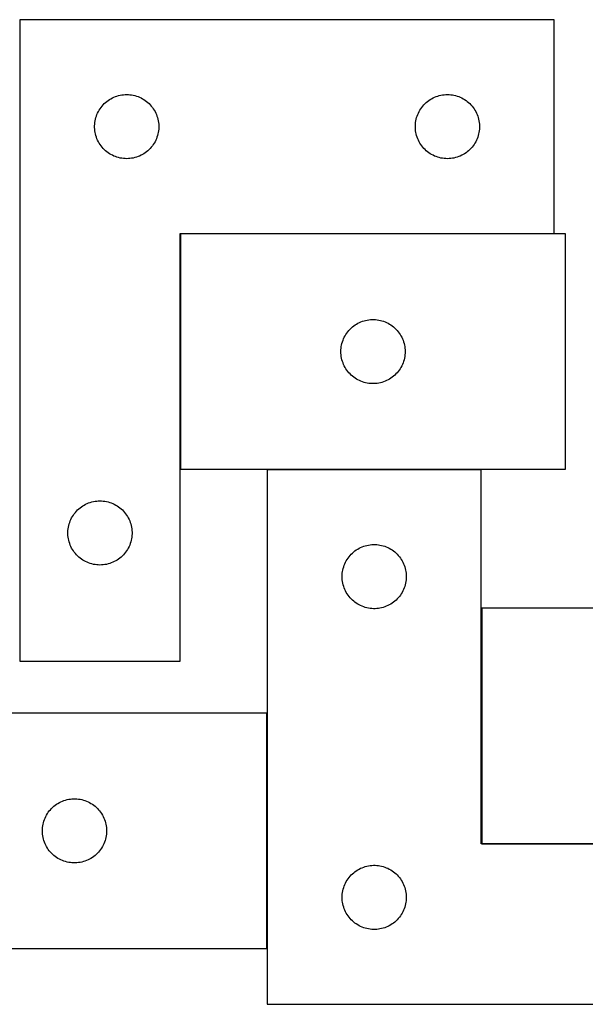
# Model space of a CAD drawing. Header units: millimetres. Extents: x 8 to 1493, y 7 to 467.
# Tile 2 of 5: x 353 to 618, y 7 to 467. Entities that reach past the tile are written whole.
import ezdxf

# ---------------------------------------------------------------- set-up
doc = ezdxf.new("R2010")
doc.units = ezdxf.units.MM
doc.layers.add('COMMON', color=5, linetype='CONTINUOUS', true_color=0x0000ff)
doc.layers.add('CUT', color=7, linetype='CONTINUOUS', true_color=0x000000)

msp = doc.modelspace()

# ---------------------------------------------------------------- linework, layer by layer
at = {"layer": 'COMMON'}
for p, q in [((428.526686, 366.752259), (428.526686, 256.752259)), ((603.426686, 366.85226), (428.626687, 366.85226)), ((469.092138, 32.64557), (469.092138, 142.64557)), ((569.464412, 81.634241), (749.464412, 81.634241))]:
    msp.add_line(p, q, dxfattribs=at)
at = {"layer": 'CUT'}
for p, q in [((353.426686, 466.95226), (353.426686, 166.95226)), ((603.426686, 466.95226), (353.426686, 466.95226)), ((603.426686, 366.95226), (603.426686, 466.95226)), ((392.957523, 427.694543), (393.524404, 428.219239)), ((393.524404, 428.219239), (394.117543, 428.714057)), ((394.117543, 428.714057), (394.735369, 429.177685)), ((394.735369, 429.177685), (395.376243, 429.608894)), ((395.376243, 429.608894), (396.038464, 430.006539)), ((396.038464, 430.006539), (396.720279, 430.369566)), ((396.720279, 430.369566), (397.419877, 430.697014)), ((397.419877, 430.697014), (398.135404, 430.988013)), ((398.135404, 430.988013), (398.864963, 431.241791)), ((398.864963, 431.241791), (399.606619, 431.457676)), ((399.606619, 431.457676), (400.358405, 431.635095)), ((400.358405, 431.635095), (401.118327, 431.773579)), ((401.118327, 431.773579), (401.884371, 431.872758)), ((401.884371, 431.872758), (402.654504, 431.932372)), ((402.654504, 431.932372), (403.426686, 431.95226)), ((403.426686, 431.95226), (404.198867, 431.932372)), ((404.198867, 431.932372), (404.969, 431.872758)), ((404.969, 431.872758), (405.735044, 431.773579)), ((405.735044, 431.773579), (406.494966, 431.635095)), ((406.494966, 431.635095), (407.246752, 431.457676)), ((407.246752, 431.457676), (407.988408, 431.241791)), ((407.988408, 431.241791), (408.717967, 430.988013)), ((408.717967, 430.988013), (409.433494, 430.697014)), ((409.433494, 430.697014), (410.133092, 430.369566)), ((410.133092, 430.369566), (410.814907, 430.006539)), ((410.814907, 430.006539), (411.477128, 429.608894)), ((411.477128, 429.608894), (412.118002, 429.177685)), ((412.118002, 429.177685), (412.735828, 428.714057)), ((412.735828, 428.714057), (413.328967, 428.219239)), ((413.328967, 428.219239), (413.895848, 427.694543)), ((542.957523, 427.694543), (543.524404, 428.219239)), ((543.524404, 428.219239), (544.117543, 428.714057)), ((544.117543, 428.714057), (544.735369, 429.177685)), ((544.735369, 429.177685), (545.376243, 429.608894)), ((545.376243, 429.608894), (546.038464, 430.006539)), ((546.038464, 430.006539), (546.720279, 430.369566)), ((546.720279, 430.369566), (547.419877, 430.697014)), ((547.419877, 430.697014), (548.135404, 430.988013)), ((548.135404, 430.988013), (548.864963, 431.241791)), ((548.864963, 431.241791), (549.606619, 431.457676)), ((549.606619, 431.457676), (550.358405, 431.635095)), ((550.358405, 431.635095), (551.118327, 431.773579)), ((551.118327, 431.773579), (551.884371, 431.872758)), ((551.884371, 431.872758), (552.654504, 431.932372)), ((552.654504, 431.932372), (553.426686, 431.95226)), ((553.426686, 431.95226), (554.198867, 431.932372)), ((554.198867, 431.932372), (554.969, 431.872758)), ((554.969, 431.872758), (555.735044, 431.773579)), ((555.735044, 431.773579), (556.494966, 431.635095)), ((556.494966, 431.635095), (557.246752, 431.457676)), ((557.246752, 431.457676), (557.988408, 431.241791)), ((557.988408, 431.241791), (558.717967, 430.988013)), ((558.717967, 430.988013), (559.433494, 430.697014)), ((559.433494, 430.697014), (560.133092, 430.369566)), ((560.133092, 430.369566), (560.814907, 430.006539)), ((560.814907, 430.006539), (561.477128, 429.608894)), ((561.477128, 429.608894), (562.118002, 429.177685)), ((562.118002, 429.177685), (562.735828, 428.714057)), ((562.735828, 428.714057), (563.328967, 428.219239)), ((563.328967, 428.219239), (563.895848, 427.694543)), ((389.841152, 423.310976), (390.186504, 424.001911)), ((390.186504, 424.001911), (390.566966, 424.674152)), ((390.566966, 424.674152), (390.98153, 425.325916)), ((390.98153, 425.325916), (391.429097, 425.955474)), ((391.429097, 425.955474), (391.908479, 426.561158)), ((391.908479, 426.561158), (392.418405, 427.14136)), ((392.418405, 427.14136), (392.957523, 427.694543)), ((413.895848, 427.694543), (414.434966, 427.14136)), ((414.434966, 427.14136), (414.944892, 426.561158)), ((414.944892, 426.561158), (415.424274, 425.955474)), ((415.424274, 425.955474), (415.871841, 425.325916)), ((415.871841, 425.325916), (416.286405, 424.674152)), ((416.286405, 424.674152), (416.666867, 424.001911)), ((416.666867, 424.001911), (417.012219, 423.310976)), ((539.841152, 423.310976), (540.186504, 424.001911)), ((540.186504, 424.001911), (540.566966, 424.674152)), ((540.566966, 424.674152), (540.98153, 425.325916)), ((540.98153, 425.325916), (541.429097, 425.955474)), ((541.429097, 425.955474), (541.908479, 426.561158)), ((541.908479, 426.561158), (542.418405, 427.14136)), ((542.418405, 427.14136), (542.957523, 427.694543)), ((563.895848, 427.694543), (564.434966, 427.14136)), ((564.434966, 427.14136), (564.944892, 426.561158)), ((564.944892, 426.561158), (565.424274, 425.955474)), ((565.424274, 425.955474), (565.871841, 425.325916)), ((565.871841, 425.325916), (566.286405, 424.674152)), ((566.286405, 424.674152), (566.666867, 424.001911)), ((566.666867, 424.001911), (567.012219, 423.310976)), ((388.550845, 418.878236), (388.669716, 419.641472)), ((388.669716, 419.641472), (388.82772, 420.397576)), ((388.82772, 420.397576), (389.024437, 421.144545)), ((389.024437, 421.144545), (389.259347, 421.880396)), ((389.259347, 421.880396), (389.531826, 422.603179)), ((389.531826, 422.603179), (389.841152, 423.310976)), ((417.012219, 423.310976), (417.321545, 422.603179)), ((417.321545, 422.603179), (417.594024, 421.880396)), ((417.594024, 421.880396), (417.828934, 421.144545)), ((417.828934, 421.144545), (418.025651, 420.397576)), ((418.025651, 420.397576), (418.183655, 419.641472)), ((418.183655, 419.641472), (418.302526, 418.878236)), ((538.550845, 418.878236), (538.669716, 419.641472)), ((538.669716, 419.641472), (538.82772, 420.397576)), ((538.82772, 420.397576), (539.024437, 421.144545)), ((539.024437, 421.144545), (539.259347, 421.880396)), ((539.259347, 421.880396), (539.531826, 422.603179)), ((539.531826, 422.603179), (539.841152, 423.310976)), ((567.012219, 423.310976), (567.321545, 422.603179)), ((567.321545, 422.603179), (567.594024, 421.880396)), ((567.594024, 421.880396), (567.828934, 421.144545)), ((567.828934, 421.144545), (568.025651, 420.397576)), ((568.025651, 420.397576), (568.183655, 419.641472)), ((568.183655, 419.641472), (568.302526, 418.878236)), ((388.431658, 417.338479), (388.471423, 418.109892)), ((388.431658, 416.566042), (388.431658, 417.338479)), ((388.471423, 415.794628), (388.431658, 416.566042)), ((388.471423, 418.109892), (388.550845, 418.878236)), ((388.550845, 415.026285), (388.471423, 415.794628)), ((388.669716, 414.263049), (388.550845, 415.026285)), ((418.302526, 415.026285), (418.183655, 414.263049)), ((418.302526, 418.878236), (418.381948, 418.109892)), ((418.381948, 415.794628), (418.302526, 415.026285)), ((418.381948, 418.109892), (418.421713, 417.338479)), ((418.421713, 416.566042), (418.381948, 415.794628)), ((418.421713, 417.338479), (418.421713, 416.566042)), ((538.431658, 417.338479), (538.471423, 418.109892)), ((538.431658, 416.566042), (538.431658, 417.338479)), ((538.471423, 415.794628), (538.431658, 416.566042)), ((538.471423, 418.109892), (538.550845, 418.878236)), ((538.550845, 415.026285), (538.471423, 415.794628)), ((538.669716, 414.263049), (538.550845, 415.026285)), ((568.302526, 415.026285), (568.183655, 414.263049)), ((568.302526, 418.878236), (568.381948, 418.109892)), ((568.381948, 415.794628), (568.302526, 415.026285)), ((568.381948, 418.109892), (568.421713, 417.338479)), ((568.421713, 416.566042), (568.381948, 415.794628)), ((568.421713, 417.338479), (568.421713, 416.566042)), ((388.82772, 413.506944), (388.669716, 414.263049)), ((389.024437, 412.759976), (388.82772, 413.506944)), ((389.259347, 412.024124), (389.024437, 412.759976)), ((389.531826, 411.301342), (389.259347, 412.024124)), ((389.841152, 410.593544), (389.531826, 411.301342)), ((390.186504, 409.902609), (389.841152, 410.593544)), ((390.566966, 409.230368), (390.186504, 409.902609)), ((416.666867, 409.902609), (416.286405, 409.230368)), ((417.012219, 410.593544), (416.666867, 409.902609)), ((417.321545, 411.301342), (417.012219, 410.593544)), ((417.594024, 412.024124), (417.321545, 411.301342)), ((417.828934, 412.759976), (417.594024, 412.024124)), ((418.025651, 413.506944), (417.828934, 412.759976)), ((418.183655, 414.263049), (418.025651, 413.506944)), ((538.82772, 413.506944), (538.669716, 414.263049)), ((539.024437, 412.759976), (538.82772, 413.506944)), ((539.259347, 412.024124), (539.024437, 412.759976)), ((539.531826, 411.301342), (539.259347, 412.024124)), ((539.841152, 410.593544), (539.531826, 411.301342)), ((540.186504, 409.902609), (539.841152, 410.593544)), ((540.566966, 409.230368), (540.186504, 409.902609)), ((566.666867, 409.902609), (566.286405, 409.230368)), ((567.012219, 410.593544), (566.666867, 409.902609)), ((567.321545, 411.301342), (567.012219, 410.593544)), ((567.594024, 412.024124), (567.321545, 411.301342)), ((567.828934, 412.759976), (567.594024, 412.024124)), ((568.025651, 413.506944), (567.828934, 412.759976)), ((568.183655, 414.263049), (568.025651, 413.506944)), ((390.98153, 408.578604), (390.566966, 409.230368)), ((391.429097, 407.949046), (390.98153, 408.578604)), ((391.908479, 407.343363), (391.429097, 407.949046)), ((392.418405, 406.76316), (391.908479, 407.343363)), ((392.957523, 406.209977), (392.418405, 406.76316)), ((393.524404, 405.685281), (392.957523, 406.209977)), ((394.117543, 405.190463), (393.524404, 405.685281)), ((394.735369, 404.726835), (394.117543, 405.190463)), ((412.735828, 405.190463), (412.118002, 404.726835)), ((413.328967, 405.685281), (412.735828, 405.190463)), ((413.895848, 406.209977), (413.328967, 405.685281)), ((414.434966, 406.76316), (413.895848, 406.209977)), ((414.944892, 407.343363), (414.434966, 406.76316)), ((415.424274, 407.949046), (414.944892, 407.343363)), ((415.871841, 408.578604), (415.424274, 407.949046)), ((416.286405, 409.230368), (415.871841, 408.578604)), ((540.98153, 408.578604), (540.566966, 409.230368)), ((541.429097, 407.949046), (540.98153, 408.578604)), ((541.908479, 407.343363), (541.429097, 407.949046)), ((542.418405, 406.76316), (541.908479, 407.343363)), ((542.957523, 406.209977), (542.418405, 406.76316)), ((543.524404, 405.685281), (542.957523, 406.209977)), ((544.117543, 405.190463), (543.524404, 405.685281)), ((544.735369, 404.726835), (544.117543, 405.190463)), ((562.735828, 405.190463), (562.118002, 404.726835)), ((563.328967, 405.685281), (562.735828, 405.190463)), ((563.895848, 406.209977), (563.328967, 405.685281)), ((564.434966, 406.76316), (563.895848, 406.209977)), ((564.944892, 407.343363), (564.434966, 406.76316)), ((565.424274, 407.949046), (564.944892, 407.343363)), ((565.871841, 408.578604), (565.424274, 407.949046)), ((566.286405, 409.230368), (565.871841, 408.578604)), ((395.376243, 404.295627), (394.735369, 404.726835)), ((396.038464, 403.897982), (395.376243, 404.295627)), ((396.720279, 403.534954), (396.038464, 403.897982)), ((397.419877, 403.207507), (396.720279, 403.534954)), ((398.135404, 402.916508), (397.419877, 403.207507)), ((398.864963, 402.66273), (398.135404, 402.916508)), ((399.606619, 402.446844), (398.864963, 402.66273)), ((400.358405, 402.269425), (399.606619, 402.446844)), ((401.118327, 402.130942), (400.358405, 402.269425)), ((401.884371, 402.031762), (401.118327, 402.130942)), ((402.654504, 401.972149), (401.884371, 402.031762)), ((403.426686, 401.95226), (402.654504, 401.972149)), ((404.198867, 401.972149), (403.426686, 401.95226)), ((404.969, 402.031762), (404.198867, 401.972149)), ((405.735044, 402.130942), (404.969, 402.031762)), ((406.494966, 402.269425), (405.735044, 402.130942)), ((407.246752, 402.446844), (406.494966, 402.269425)), ((407.988408, 402.66273), (407.246752, 402.446844)), ((408.717967, 402.916508), (407.988408, 402.66273)), ((409.433494, 403.207507), (408.717967, 402.916508)), ((410.133092, 403.534954), (409.433494, 403.207507)), ((410.814907, 403.897982), (410.133092, 403.534954)), ((411.477128, 404.295627), (410.814907, 403.897982)), ((412.118002, 404.726835), (411.477128, 404.295627)), ((545.376243, 404.295627), (544.735369, 404.726835)), ((546.038464, 403.897982), (545.376243, 404.295627)), ((546.720279, 403.534954), (546.038464, 403.897982)), ((547.419877, 403.207507), (546.720279, 403.534954)), ((548.135404, 402.916508), (547.419877, 403.207507)), ((548.864963, 402.66273), (548.135404, 402.916508)), ((549.606619, 402.446844), (548.864963, 402.66273)), ((550.358405, 402.269425), (549.606619, 402.446844)), ((551.118327, 402.130942), (550.358405, 402.269425)), ((551.884371, 402.031762), (551.118327, 402.130942)), ((552.654504, 401.972149), (551.884371, 402.031762)), ((553.426686, 401.95226), (552.654504, 401.972149)), ((554.198867, 401.972149), (553.426686, 401.95226)), ((554.969, 402.031762), (554.198867, 401.972149)), ((555.735044, 402.130942), (554.969, 402.031762)), ((556.494966, 402.269425), (555.735044, 402.130942)), ((557.246752, 402.446844), (556.494966, 402.269425)), ((557.988408, 402.66273), (557.246752, 402.446844)), ((558.717967, 402.916508), (557.988408, 402.66273)), ((559.433494, 403.207507), (558.717967, 402.916508)), ((560.133092, 403.534954), (559.433494, 403.207507)), ((560.814907, 403.897982), (560.133092, 403.534954)), ((561.477128, 404.295627), (560.814907, 403.897982)), ((562.118002, 404.726835), (561.477128, 404.295627)), ((428.426686, 166.95226), (428.426686, 366.95226)), ((428.426686, 366.95226), (603.426686, 366.95226)), ((608.626687, 366.752259), (428.626687, 366.752259)), ((428.626687, 366.752259), (428.626687, 256.752259)), ((608.626687, 256.752259), (608.626687, 366.752259)), ((507.884404, 322.221422), (508.437586, 322.76054)), ((508.437586, 322.76054), (509.017789, 323.270466)), ((509.017789, 323.270466), (509.623472, 323.749848)), ((509.623472, 323.749848), (510.253031, 324.197414)), ((510.253031, 324.197414), (510.904794, 324.611979)), ((510.904794, 324.611979), (511.577035, 324.992441)), ((511.577035, 324.992441), (512.267971, 325.337793)), ((512.267971, 325.337793), (512.975768, 325.647119)), ((512.975768, 325.647119), (513.698551, 325.919598)), ((513.698551, 325.919598), (514.434402, 326.154507)), ((514.434402, 326.154507), (515.18137, 326.351225)), ((515.18137, 326.351225), (515.937475, 326.509228)), ((515.937475, 326.509228), (516.700711, 326.628099)), ((516.700711, 326.628099), (517.469055, 326.707522)), ((517.469055, 326.707522), (518.240468, 326.747286)), ((518.240468, 326.747286), (519.012905, 326.747286)), ((519.012905, 326.747286), (519.784318, 326.707522)), ((519.784318, 326.707522), (520.552662, 326.628099)), ((520.552662, 326.628099), (521.315898, 326.509228)), ((521.315898, 326.509228), (522.072003, 326.351225)), ((522.072003, 326.351225), (522.818971, 326.154507)), ((522.818971, 326.154507), (523.554822, 325.919598)), ((523.554822, 325.919598), (524.277605, 325.647119)), ((524.277605, 325.647119), (524.985402, 325.337793)), ((524.985402, 325.337793), (525.676338, 324.992441)), ((525.676338, 324.992441), (526.348579, 324.611979)), ((526.348579, 324.611979), (527.000342, 324.197414)), ((527.000342, 324.197414), (527.629901, 323.749848)), ((527.629901, 323.749848), (528.235584, 323.270466)), ((528.235584, 323.270466), (528.815787, 322.76054)), ((528.815787, 322.76054), (529.368969, 322.221422)), ((504.590934, 317.043541), (504.881933, 317.759068)), ((504.881933, 317.759068), (505.20938, 318.458666)), ((505.20938, 318.458666), (505.572408, 319.14048)), ((505.572408, 319.14048), (505.970053, 319.802702)), ((505.970053, 319.802702), (506.401261, 320.443576)), ((506.401261, 320.443576), (506.864889, 321.061401)), ((506.864889, 321.061401), (507.359708, 321.654541)), ((507.359708, 321.654541), (507.884404, 322.221422)), ((529.368969, 322.221422), (529.893665, 321.654541)), ((529.893665, 321.654541), (530.388484, 321.061401)), ((530.388484, 321.061401), (530.852112, 320.443576)), ((530.852112, 320.443576), (531.28332, 319.802702)), ((531.28332, 319.802702), (531.680965, 319.14048)), ((531.680965, 319.14048), (532.043993, 318.458666)), ((532.043993, 318.458666), (532.37144, 317.759068)), ((532.37144, 317.759068), (532.662439, 317.043541)), ((503.646575, 312.524441), (503.706188, 313.294574)), ((503.706188, 313.294574), (503.805368, 314.060618)), ((503.805368, 314.060618), (503.943851, 314.82054)), ((503.943851, 314.82054), (504.121271, 315.572326)), ((504.121271, 315.572326), (504.337156, 316.313982)), ((504.337156, 316.313982), (504.590934, 317.043541)), ((532.662439, 317.043541), (532.916217, 316.313982)), ((532.916217, 316.313982), (533.132102, 315.572326)), ((533.132102, 315.572326), (533.309522, 314.82054)), ((533.309522, 314.82054), (533.448005, 314.060618)), ((533.448005, 314.060618), (533.547185, 313.294574)), ((533.547185, 313.294574), (533.606798, 312.524441)), ((503.626687, 311.752259), (503.646575, 312.524441)), ((503.646575, 310.980078), (503.626687, 311.752259)), ((503.706188, 310.209944), (503.646575, 310.980078)), ((503.805368, 309.443901), (503.706188, 310.209944)), ((503.943851, 308.683978), (503.805368, 309.443901)), ((504.121271, 307.932192), (503.943851, 308.683978)), ((533.309522, 308.683978), (533.132102, 307.932192)), ((533.448005, 309.443901), (533.309522, 308.683978)), ((533.547185, 310.209944), (533.448005, 309.443901)), ((533.606798, 310.980078), (533.547185, 310.209944)), ((533.606798, 312.524441), (533.626687, 311.752259)), ((533.626687, 311.752259), (533.606798, 310.980078)), ((504.337156, 307.190537), (504.121271, 307.932192)), ((504.590934, 306.460978), (504.337156, 307.190537)), ((504.881933, 305.745451), (504.590934, 306.460978)), ((505.20938, 305.045852), (504.881933, 305.745451)), ((505.572408, 304.364038), (505.20938, 305.045852)), ((505.970053, 303.701816), (505.572408, 304.364038)), ((531.680965, 304.364038), (531.28332, 303.701816)), ((532.043993, 305.045852), (531.680965, 304.364038)), ((532.37144, 305.745451), (532.043993, 305.045852)), ((532.662439, 306.460978), (532.37144, 305.745451)), ((532.916217, 307.190537), (532.662439, 306.460978)), ((533.132102, 307.932192), (532.916217, 307.190537)), ((506.401261, 303.060943), (505.970053, 303.701816)), ((506.864889, 302.443117), (506.401261, 303.060943)), ((507.359708, 301.849977), (506.864889, 302.443117)), ((507.884404, 301.283097), (507.359708, 301.849977)), ((508.437586, 300.743979), (507.884404, 301.283097)), ((509.017789, 300.234053), (508.437586, 300.743979)), ((509.623472, 299.754671), (509.017789, 300.234053)), ((510.253031, 299.307104), (509.623472, 299.754671)), ((510.904794, 298.89254), (510.253031, 299.307104)), ((527.000342, 299.307104), (526.348579, 298.89254)), ((527.629901, 299.754671), (527.000342, 299.307104)), ((528.235584, 300.234053), (527.629901, 299.754671)), ((528.815787, 300.743979), (528.235584, 300.234053)), ((529.368969, 301.283097), (528.815787, 300.743979)), ((529.893665, 301.849977), (529.368969, 301.283097)), ((530.388484, 302.443117), (529.893665, 301.849977)), ((530.852112, 303.060943), (530.388484, 302.443117)), ((531.28332, 303.701816), (530.852112, 303.060943)), ((511.577035, 298.512077), (510.904794, 298.89254)), ((512.267971, 298.166725), (511.577035, 298.512077)), ((512.975768, 297.8574), (512.267971, 298.166725)), ((513.698551, 297.584921), (512.975768, 297.8574)), ((514.434402, 297.350011), (513.698551, 297.584921)), ((515.18137, 297.153294), (514.434402, 297.350011)), ((515.937475, 296.99529), (515.18137, 297.153294)), ((516.700711, 296.876419), (515.937475, 296.99529)), ((517.469055, 296.796996), (516.700711, 296.876419)), ((518.240468, 296.757232), (517.469055, 296.796996)), ((519.012905, 296.757232), (518.240468, 296.757232)), ((519.784318, 296.796996), (519.012905, 296.757232)), ((520.552662, 296.876419), (519.784318, 296.796996)), ((521.315898, 296.99529), (520.552662, 296.876419)), ((522.072003, 297.153294), (521.315898, 296.99529)), ((522.818971, 297.350011), (522.072003, 297.153294)), ((523.554822, 297.584921), (522.818971, 297.350011)), ((524.277605, 297.8574), (523.554822, 297.584921)), ((524.985402, 298.166725), (524.277605, 297.8574)), ((525.676338, 298.512077), (524.985402, 298.166725)), ((526.348579, 298.89254), (525.676338, 298.512077)), ((428.626687, 256.752259), (608.626687, 256.752259)), ((569.192138, 256.534241), (469.192138, 256.534241)), ((469.192138, 256.534241), (469.192138, 6.534241)), ((569.192138, 81.534241), (569.192138, 256.534241)), ((382.235369, 239.177685), (382.876243, 239.608894)), ((382.876243, 239.608894), (383.538464, 240.006539)), ((383.538464, 240.006539), (384.220279, 240.369566)), ((384.220279, 240.369566), (384.919877, 240.697014)), ((384.919877, 240.697014), (385.635404, 240.988013)), ((385.635404, 240.988013), (386.364963, 241.241791)), ((386.364963, 241.241791), (387.106619, 241.457676)), ((387.106619, 241.457676), (387.858405, 241.635095)), ((387.858405, 241.635095), (388.618327, 241.773579)), ((388.618327, 241.773579), (389.384371, 241.872758)), ((389.384371, 241.872758), (390.154504, 241.932372)), ((390.154504, 241.932372), (390.926686, 241.95226)), ((390.926686, 241.95226), (391.698867, 241.932372)), ((391.698867, 241.932372), (392.469, 241.872758)), ((392.469, 241.872758), (393.235044, 241.773579)), ((393.235044, 241.773579), (393.994966, 241.635095)), ((393.994966, 241.635095), (394.746752, 241.457676)), ((394.746752, 241.457676), (395.488408, 241.241791)), ((395.488408, 241.241791), (396.217967, 240.988013)), ((396.217967, 240.988013), (396.933494, 240.697014)), ((396.933494, 240.697014), (397.633092, 240.369566)), ((397.633092, 240.369566), (398.314907, 240.006539)), ((398.314907, 240.006539), (398.977128, 239.608894)), ((398.977128, 239.608894), (399.618002, 239.177685)), ((378.066966, 234.674152), (378.48153, 235.325916)), ((378.48153, 235.325916), (378.929097, 235.955474)), ((378.929097, 235.955474), (379.408479, 236.561158)), ((379.408479, 236.561158), (379.918405, 237.14136)), ((379.918405, 237.14136), (380.457523, 237.694543)), ((380.457523, 237.694543), (381.024404, 238.219239)), ((381.024404, 238.219239), (381.617543, 238.714057)), ((381.617543, 238.714057), (382.235369, 239.177685)), ((399.618002, 239.177685), (400.235828, 238.714057)), ((400.235828, 238.714057), (400.828967, 238.219239)), ((400.828967, 238.219239), (401.395848, 237.694543)), ((401.395848, 237.694543), (401.934966, 237.14136)), ((401.934966, 237.14136), (402.444892, 236.561158)), ((402.444892, 236.561158), (402.924274, 235.955474)), ((402.924274, 235.955474), (403.371841, 235.325916)), ((403.371841, 235.325916), (403.786405, 234.674152)), ((376.169716, 229.641472), (376.32772, 230.397576)), ((376.32772, 230.397576), (376.524437, 231.144545)), ((376.524437, 231.144545), (376.759347, 231.880396)), ((376.759347, 231.880396), (377.031826, 232.603179)), ((377.031826, 232.603179), (377.341152, 233.310976)), ((377.341152, 233.310976), (377.686504, 234.001911)), ((377.686504, 234.001911), (378.066966, 234.674152)), ((403.786405, 234.674152), (404.166867, 234.001911)), ((404.166867, 234.001911), (404.512219, 233.310976)), ((404.512219, 233.310976), (404.821545, 232.603179)), ((404.821545, 232.603179), (405.094024, 231.880396)), ((405.094024, 231.880396), (405.328934, 231.144545)), ((405.328934, 231.144545), (405.525651, 230.397576)), ((405.525651, 230.397576), (405.683655, 229.641472)), ((375.931658, 227.338479), (375.971423, 228.109892)), ((375.931658, 226.566042), (375.931658, 227.338479)), ((375.971423, 225.794628), (375.931658, 226.566042)), ((375.971423, 228.109892), (376.050845, 228.878236)), ((376.050845, 225.026285), (375.971423, 225.794628)), ((376.050845, 228.878236), (376.169716, 229.641472)), ((405.683655, 229.641472), (405.802526, 228.878236)), ((405.802526, 228.878236), (405.881948, 228.109892)), ((405.881948, 225.794628), (405.802526, 225.026285)), ((405.881948, 228.109892), (405.921713, 227.338479)), ((405.921713, 226.566042), (405.881948, 225.794628)), ((405.921713, 227.338479), (405.921713, 226.566042)), ((376.169716, 224.263049), (376.050845, 225.026285)), ((376.32772, 223.506944), (376.169716, 224.263049)), ((376.524437, 222.759976), (376.32772, 223.506944)), ((376.759347, 222.024124), (376.524437, 222.759976)), ((377.031826, 221.301342), (376.759347, 222.024124)), ((377.341152, 220.593544), (377.031826, 221.301342)), ((404.821545, 221.301342), (404.512219, 220.593544)), ((405.094024, 222.024124), (404.821545, 221.301342)), ((405.328934, 222.759976), (405.094024, 222.024124)), ((405.525651, 223.506944), (405.328934, 222.759976)), ((405.683655, 224.263049), (405.525651, 223.506944)), ((405.802526, 225.026285), (405.683655, 224.263049)), ((514.999853, 220.93649), (515.746822, 221.133207)), ((515.746822, 221.133207), (516.502926, 221.291211)), ((516.502926, 221.291211), (517.266162, 221.410082)), ((517.266162, 221.410082), (518.034506, 221.489504)), ((518.034506, 221.489504), (518.805919, 221.529268)), ((518.805919, 221.529268), (519.578356, 221.529268)), ((519.578356, 221.529268), (520.34977, 221.489504)), ((520.34977, 221.489504), (521.118113, 221.410082)), ((521.118113, 221.410082), (521.881349, 221.291211)), ((521.881349, 221.291211), (522.637454, 221.133207)), ((522.637454, 221.133207), (523.384422, 220.93649)), ((377.686504, 219.902609), (377.341152, 220.593544)), ((378.066966, 219.230368), (377.686504, 219.902609)), ((378.48153, 218.578604), (378.066966, 219.230368)), ((378.929097, 217.949046), (378.48153, 218.578604)), ((379.408479, 217.343363), (378.929097, 217.949046)), ((379.918405, 216.76316), (379.408479, 217.343363)), ((380.457523, 216.209977), (379.918405, 216.76316)), ((401.934966, 216.76316), (401.395848, 216.209977)), ((402.444892, 217.343363), (401.934966, 216.76316)), ((402.924274, 217.949046), (402.444892, 217.343363)), ((403.371841, 218.578604), (402.924274, 217.949046)), ((403.786405, 219.230368), (403.371841, 218.578604)), ((404.166867, 219.902609), (403.786405, 219.230368)), ((404.512219, 220.593544), (404.166867, 219.902609)), ((507.430341, 215.843384), (507.925159, 216.436523)), ((507.925159, 216.436523), (508.449855, 217.003404)), ((508.449855, 217.003404), (509.003038, 217.542522)), ((509.003038, 217.542522), (509.58324, 218.052448)), ((509.58324, 218.052448), (510.188924, 218.53183)), ((510.188924, 218.53183), (510.818482, 218.979397)), ((510.818482, 218.979397), (511.470246, 219.393961)), ((511.470246, 219.393961), (512.142487, 219.774423)), ((512.142487, 219.774423), (512.833422, 220.119775)), ((512.833422, 220.119775), (513.541219, 220.429101)), ((513.541219, 220.429101), (514.264002, 220.70158)), ((514.264002, 220.70158), (514.999853, 220.93649)), ((523.384422, 220.93649), (524.120274, 220.70158)), ((524.120274, 220.70158), (524.843056, 220.429101)), ((524.843056, 220.429101), (525.550854, 220.119775)), ((525.550854, 220.119775), (526.241789, 219.774423)), ((526.241789, 219.774423), (526.91403, 219.393961)), ((526.91403, 219.393961), (527.565794, 218.979397)), ((527.565794, 218.979397), (528.195352, 218.53183)), ((528.195352, 218.53183), (528.801035, 218.052448)), ((528.801035, 218.052448), (529.381238, 217.542522)), ((529.381238, 217.542522), (529.934421, 217.003404)), ((529.934421, 217.003404), (530.459117, 216.436523)), ((530.459117, 216.436523), (530.953935, 215.843384)), ((381.024404, 215.685281), (380.457523, 216.209977)), ((381.617543, 215.190463), (381.024404, 215.685281)), ((382.235369, 214.726835), (381.617543, 215.190463)), ((382.876243, 214.295627), (382.235369, 214.726835)), ((383.538464, 213.897982), (382.876243, 214.295627)), ((384.220279, 213.534954), (383.538464, 213.897982)), ((384.919877, 213.207507), (384.220279, 213.534954)), ((385.635404, 212.916508), (384.919877, 213.207507)), ((386.364963, 212.66273), (385.635404, 212.916508)), ((387.106619, 212.446844), (386.364963, 212.66273)), ((387.858405, 212.269425), (387.106619, 212.446844)), ((388.618327, 212.130942), (387.858405, 212.269425)), ((389.384371, 212.031762), (388.618327, 212.130942)), ((390.154504, 211.972149), (389.384371, 212.031762)), ((390.926686, 211.95226), (390.154504, 211.972149)), ((391.698867, 211.972149), (390.926686, 211.95226)), ((392.469, 212.031762), (391.698867, 211.972149)), ((393.235044, 212.130942), (392.469, 212.031762)), ((393.994966, 212.269425), (393.235044, 212.130942)), ((394.746752, 212.446844), (393.994966, 212.269425)), ((395.488408, 212.66273), (394.746752, 212.446844)), ((396.217967, 212.916508), (395.488408, 212.66273)), ((396.933494, 213.207507), (396.217967, 212.916508)), ((397.633092, 213.534954), (396.933494, 213.207507)), ((398.314907, 213.897982), (397.633092, 213.534954)), ((398.977128, 214.295627), (398.314907, 213.897982)), ((399.618002, 214.726835), (398.977128, 214.295627)), ((400.235828, 215.190463), (399.618002, 214.726835)), ((400.828967, 215.685281), (400.235828, 215.190463)), ((401.395848, 216.209977), (400.828967, 215.685281)), ((504.902607, 211.095964), (505.156385, 211.825523)), ((505.156385, 211.825523), (505.447384, 212.54105)), ((505.447384, 212.54105), (505.774832, 213.240648)), ((505.774832, 213.240648), (506.137859, 213.922462)), ((506.137859, 213.922462), (506.535504, 214.584684)), ((506.535504, 214.584684), (506.966713, 215.225558)), ((506.966713, 215.225558), (507.430341, 215.843384)), ((530.953935, 215.843384), (531.417563, 215.225558)), ((531.417563, 215.225558), (531.848771, 214.584684)), ((531.848771, 214.584684), (532.246416, 213.922462)), ((532.246416, 213.922462), (532.609444, 213.240648)), ((532.609444, 213.240648), (532.936891, 212.54105)), ((532.936891, 212.54105), (533.22789, 211.825523)), ((533.22789, 211.825523), (533.481668, 211.095964)), ((504.192138, 206.534241), (504.212026, 207.306423)), ((504.212026, 207.306423), (504.27164, 208.076556)), ((504.27164, 208.076556), (504.370819, 208.8426)), ((504.370819, 208.8426), (504.509303, 209.602522)), ((504.509303, 209.602522), (504.686722, 210.354308)), ((504.686722, 210.354308), (504.902607, 211.095964)), ((533.481668, 211.095964), (533.697554, 210.354308)), ((533.697554, 210.354308), (533.874973, 209.602522)), ((533.874973, 209.602522), (534.013456, 208.8426)), ((534.013456, 208.8426), (534.112636, 208.076556)), ((534.112636, 208.076556), (534.172249, 207.306423)), ((534.172249, 207.306423), (534.192138, 206.534241)), ((504.212026, 205.76206), (504.192138, 206.534241)), ((504.27164, 204.991926), (504.212026, 205.76206)), ((504.370819, 204.225883), (504.27164, 204.991926)), ((504.509303, 203.46596), (504.370819, 204.225883)), ((504.686722, 202.714175), (504.509303, 203.46596)), ((504.902607, 201.972519), (504.686722, 202.714175)), ((533.697554, 202.714175), (533.481668, 201.972519)), ((533.874973, 203.46596), (533.697554, 202.714175)), ((534.013456, 204.225883), (533.874973, 203.46596)), ((534.112636, 204.991926), (534.013456, 204.225883)), ((534.172249, 205.76206), (534.112636, 204.991926)), ((534.192138, 206.534241), (534.172249, 205.76206)), ((505.156385, 201.24296), (504.902607, 201.972519)), ((505.447384, 200.527433), (505.156385, 201.24296)), ((505.774832, 199.827835), (505.447384, 200.527433)), ((506.137859, 199.14602), (505.774832, 199.827835)), ((506.535504, 198.483799), (506.137859, 199.14602)), ((506.966713, 197.842925), (506.535504, 198.483799)), ((531.848771, 198.483799), (531.417563, 197.842925)), ((532.246416, 199.14602), (531.848771, 198.483799)), ((532.609444, 199.827835), (532.246416, 199.14602)), ((532.936891, 200.527433), (532.609444, 199.827835)), ((533.22789, 201.24296), (532.936891, 200.527433)), ((533.481668, 201.972519), (533.22789, 201.24296)), ((507.430341, 197.225099), (506.966713, 197.842925)), ((507.925159, 196.63196), (507.430341, 197.225099)), ((508.449855, 196.065079), (507.925159, 196.63196)), ((509.003038, 195.525961), (508.449855, 196.065079)), ((509.58324, 195.016035), (509.003038, 195.525961)), ((510.188924, 194.536653), (509.58324, 195.016035)), ((510.818482, 194.089086), (510.188924, 194.536653)), ((511.470246, 193.674522), (510.818482, 194.089086)), ((512.142487, 193.294059), (511.470246, 193.674522)), ((526.91403, 193.674522), (526.241789, 193.294059)), ((527.565794, 194.089086), (526.91403, 193.674522)), ((528.195352, 194.536653), (527.565794, 194.089086)), ((528.801035, 195.016035), (528.195352, 194.536653)), ((529.381238, 195.525961), (528.801035, 195.016035)), ((529.934421, 196.065079), (529.381238, 195.525961)), ((530.459117, 196.63196), (529.934421, 196.065079)), ((530.953935, 197.225099), (530.459117, 196.63196)), ((531.417563, 197.842925), (530.953935, 197.225099)), ((512.833422, 192.948707), (512.142487, 193.294059)), ((513.541219, 192.639382), (512.833422, 192.948707)), ((514.264002, 192.366903), (513.541219, 192.639382)), ((514.999853, 192.131993), (514.264002, 192.366903)), ((515.746822, 191.935276), (514.999853, 192.131993)), ((516.502926, 191.777272), (515.746822, 191.935276)), ((517.266162, 191.658401), (516.502926, 191.777272)), ((518.034506, 191.578979), (517.266162, 191.658401)), ((518.805919, 191.539214), (518.034506, 191.578979)), ((519.578356, 191.539214), (518.805919, 191.539214)), ((520.34977, 191.578979), (519.578356, 191.539214)), ((521.118113, 191.658401), (520.34977, 191.578979)), ((521.881349, 191.777272), (521.118113, 191.658401)), ((522.637454, 191.935276), (521.881349, 191.777272)), ((523.384422, 192.131993), (522.637454, 191.935276)), ((524.120274, 192.366903), (523.384422, 192.131993)), ((524.843056, 192.639382), (524.120274, 192.366903)), ((525.550854, 192.948707), (524.843056, 192.639382)), ((526.241789, 193.294059), (525.550854, 192.948707)), ((749.464412, 191.734242), (569.464412, 191.734242)), ((569.464412, 191.734242), (569.464412, 81.734242)), ((353.426686, 166.95226), (428.426686, 166.95226)), ((468.992137, 142.64557), (288.992137, 142.64557)), ((468.992137, 32.64557), (468.992137, 142.64557)), ((372.633421, 101.231104), (373.341218, 101.540429)), ((373.341218, 101.540429), (374.064001, 101.812908)), ((374.064001, 101.812908), (374.799852, 102.047818)), ((374.799852, 102.047818), (375.546821, 102.244535)), ((375.546821, 102.244535), (376.302925, 102.402539)), ((376.302925, 102.402539), (377.066161, 102.52141)), ((377.066161, 102.52141), (377.834505, 102.600833)), ((377.834505, 102.600833), (378.605918, 102.640597)), ((378.605918, 102.640597), (379.378355, 102.640597)), ((379.378355, 102.640597), (380.149769, 102.600833)), ((380.149769, 102.600833), (380.918112, 102.52141)), ((380.918112, 102.52141), (381.681348, 102.402539)), ((381.681348, 102.402539), (382.437453, 102.244535)), ((382.437453, 102.244535), (383.184421, 102.047818)), ((383.184421, 102.047818), (383.920273, 101.812908)), ((383.920273, 101.812908), (384.643055, 101.540429)), ((384.643055, 101.540429), (385.350853, 101.231104)), ((366.766712, 96.336886), (367.23034, 96.954712)), ((367.23034, 96.954712), (367.725158, 97.547852)), ((367.725158, 97.547852), (368.249854, 98.114732)), ((368.249854, 98.114732), (368.803037, 98.65385)), ((368.803037, 98.65385), (369.383239, 99.163776)), ((369.383239, 99.163776), (369.988923, 99.643158)), ((369.988923, 99.643158), (370.618481, 100.090725)), ((370.618481, 100.090725), (371.270245, 100.505289)), ((371.270245, 100.505289), (371.942486, 100.885752)), ((371.942486, 100.885752), (372.633421, 101.231104)), ((385.350853, 101.231104), (386.041788, 100.885752)), ((386.041788, 100.885752), (386.714029, 100.505289)), ((386.714029, 100.505289), (387.365793, 100.090725)), ((387.365793, 100.090725), (387.995351, 99.643158)), ((387.995351, 99.643158), (388.601034, 99.163776)), ((388.601034, 99.163776), (389.181237, 98.65385)), ((389.181237, 98.65385), (389.73442, 98.114732)), ((389.73442, 98.114732), (390.259116, 97.547852)), ((390.259116, 97.547852), (390.753934, 96.954712)), ((390.753934, 96.954712), (391.217562, 96.336886)), ((364.486721, 91.465637), (364.702606, 92.207292)), ((364.702606, 92.207292), (364.956384, 92.936851)), ((364.956384, 92.936851), (365.247383, 93.652378)), ((365.247383, 93.652378), (365.574831, 94.351977)), ((365.574831, 94.351977), (365.937858, 95.033791)), ((365.937858, 95.033791), (366.335503, 95.696013)), ((366.335503, 95.696013), (366.766712, 96.336886)), ((391.217562, 96.336886), (391.64877, 95.696013)), ((391.64877, 95.696013), (392.046415, 95.033791)), ((392.046415, 95.033791), (392.409443, 94.351977)), ((392.409443, 94.351977), (392.73689, 93.652378)), ((392.73689, 93.652378), (393.027889, 92.936851)), ((393.027889, 92.936851), (393.281667, 92.207292)), ((393.281667, 92.207292), (393.497553, 91.465637)), ((363.992137, 87.64557), (364.012025, 88.417751)), ((364.012025, 86.873388), (363.992137, 87.64557)), ((364.012025, 88.417751), (364.071639, 89.187885)), ((364.071639, 89.187885), (364.170818, 89.953928)), ((364.170818, 89.953928), (364.309302, 90.713851)), ((364.309302, 90.713851), (364.486721, 91.465637)), ((393.497553, 91.465637), (393.674972, 90.713851)), ((393.674972, 90.713851), (393.813455, 89.953928)), ((393.813455, 89.953928), (393.912635, 89.187885)), ((393.912635, 89.187885), (393.972248, 88.417751)), ((393.972248, 88.417751), (393.992137, 87.64557)), ((393.992137, 87.64557), (393.972248, 86.873388)), ((364.071639, 86.103255), (364.012025, 86.873388)), ((364.170818, 85.337211), (364.071639, 86.103255)), ((364.309302, 84.577289), (364.170818, 85.337211)), ((364.486721, 83.825503), (364.309302, 84.577289)), ((364.702606, 83.083847), (364.486721, 83.825503)), ((364.956384, 82.354288), (364.702606, 83.083847)), ((393.281667, 83.083847), (393.027889, 82.354288)), ((393.497553, 83.825503), (393.281667, 83.083847)), ((393.674972, 84.577289), (393.497553, 83.825503)), ((393.813455, 85.337211), (393.674972, 84.577289)), ((393.912635, 86.103255), (393.813455, 85.337211)), ((393.972248, 86.873388), (393.912635, 86.103255)), ((365.247383, 81.638761), (364.956384, 82.354288)), ((365.574831, 80.939163), (365.247383, 81.638761)), ((365.937858, 80.257349), (365.574831, 80.939163)), ((366.335503, 79.595127), (365.937858, 80.257349)), ((366.766712, 78.954253), (366.335503, 79.595127)), ((367.23034, 78.336428), (366.766712, 78.954253)), ((367.725158, 77.743288), (367.23034, 78.336428)), ((390.753934, 78.336428), (390.259116, 77.743288)), ((391.217562, 78.954253), (390.753934, 78.336428)), ((391.64877, 79.595127), (391.217562, 78.954253)), ((392.046415, 80.257349), (391.64877, 79.595127)), ((392.409443, 80.939163), (392.046415, 80.257349)), ((392.73689, 81.638761), (392.409443, 80.939163)), ((393.027889, 82.354288), (392.73689, 81.638761)), ((769.192138, 81.534241), (569.192138, 81.534241)), ((569.464412, 81.734242), (749.464412, 81.734242)), ((368.249854, 77.176407), (367.725158, 77.743288)), ((368.803037, 76.637289), (368.249854, 77.176407)), ((369.383239, 76.127363), (368.803037, 76.637289)), ((369.988923, 75.647981), (369.383239, 76.127363)), ((370.618481, 75.200415), (369.988923, 75.647981)), ((371.270245, 74.78585), (370.618481, 75.200415)), ((371.942486, 74.405388), (371.270245, 74.78585)), ((372.633421, 74.060036), (371.942486, 74.405388)), ((373.341218, 73.75071), (372.633421, 74.060036)), ((374.064001, 73.478231), (373.341218, 73.75071)), ((384.643055, 73.75071), (383.920273, 73.478231)), ((385.350853, 74.060036), (384.643055, 73.75071)), ((386.041788, 74.405388), (385.350853, 74.060036)), ((386.714029, 74.78585), (386.041788, 74.405388)), ((387.365793, 75.200415), (386.714029, 74.78585)), ((387.995351, 75.647981), (387.365793, 75.200415)), ((388.601034, 76.127363), (387.995351, 75.647981)), ((389.181237, 76.637289), (388.601034, 76.127363)), ((389.73442, 77.176407), (389.181237, 76.637289)), ((390.259116, 77.743288), (389.73442, 77.176407)), ((374.799852, 73.243322), (374.064001, 73.478231)), ((375.546821, 73.046604), (374.799852, 73.243322)), ((376.302925, 72.8886), (375.546821, 73.046604)), ((377.066161, 72.76973), (376.302925, 72.8886)), ((377.834505, 72.690307), (377.066161, 72.76973)), ((378.605918, 72.650543), (377.834505, 72.690307)), ((379.378355, 72.650543), (378.605918, 72.650543)), ((380.149769, 72.690307), (379.378355, 72.650543)), ((380.918112, 72.76973), (380.149769, 72.690307)), ((381.681348, 72.8886), (380.918112, 72.76973)), ((382.437453, 73.046604), (381.681348, 72.8886)), ((383.184421, 73.243322), (382.437453, 73.046604)), ((383.920273, 73.478231), (383.184421, 73.243322)), ((510.818482, 68.979397), (511.470246, 69.393961)), ((511.470246, 69.393961), (512.142487, 69.774423)), ((512.142487, 69.774423), (512.833422, 70.119775)), ((512.833422, 70.119775), (513.541219, 70.429101)), ((513.541219, 70.429101), (514.264002, 70.70158)), ((514.264002, 70.70158), (514.999853, 70.93649)), ((514.999853, 70.93649), (515.746822, 71.133207)), ((515.746822, 71.133207), (516.502926, 71.291211)), ((516.502926, 71.291211), (517.266162, 71.410082)), ((517.266162, 71.410082), (518.034506, 71.489504)), ((518.034506, 71.489504), (518.805919, 71.529268)), ((518.805919, 71.529268), (519.578356, 71.529268)), ((519.578356, 71.529268), (520.34977, 71.489504)), ((520.34977, 71.489504), (521.118113, 71.410082)), ((521.118113, 71.410082), (521.881349, 71.291211)), ((521.881349, 71.291211), (522.637454, 71.133207)), ((522.637454, 71.133207), (523.384422, 70.93649)), ((523.384422, 70.93649), (524.120274, 70.70158)), ((524.120274, 70.70158), (524.843056, 70.429101)), ((524.843056, 70.429101), (525.550854, 70.119775)), ((525.550854, 70.119775), (526.241789, 69.774423)), ((526.241789, 69.774423), (526.91403, 69.393961)), ((526.91403, 69.393961), (527.565794, 68.979397)), ((506.137859, 63.922462), (506.535504, 64.584684)), ((506.535504, 64.584684), (506.966713, 65.225558)), ((506.966713, 65.225558), (507.430341, 65.843384)), ((507.430341, 65.843384), (507.925159, 66.436523)), ((507.925159, 66.436523), (508.449855, 67.003404)), ((508.449855, 67.003404), (509.003038, 67.542522)), ((509.003038, 67.542522), (509.58324, 68.052448)), ((509.58324, 68.052448), (510.188924, 68.53183)), ((510.188924, 68.53183), (510.818482, 68.979397)), ((527.565794, 68.979397), (528.195352, 68.53183)), ((528.195352, 68.53183), (528.801035, 68.052448)), ((528.801035, 68.052448), (529.381238, 67.542522)), ((529.381238, 67.542522), (529.934421, 67.003404)), ((529.934421, 67.003404), (530.459117, 66.436523)), ((530.459117, 66.436523), (530.953935, 65.843384)), ((530.953935, 65.843384), (531.417563, 65.225558)), ((531.417563, 65.225558), (531.848771, 64.584684)), ((531.848771, 64.584684), (532.246416, 63.922462)), ((504.509303, 59.602522), (504.686722, 60.354308)), ((504.686722, 60.354308), (504.902607, 61.095964)), ((504.902607, 61.095964), (505.156385, 61.825523)), ((505.156385, 61.825523), (505.447384, 62.54105)), ((505.447384, 62.54105), (505.774832, 63.240648)), ((505.774832, 63.240648), (506.137859, 63.922462)), ((532.246416, 63.922462), (532.609444, 63.240648)), ((532.609444, 63.240648), (532.936891, 62.54105)), ((532.936891, 62.54105), (533.22789, 61.825523)), ((533.22789, 61.825523), (533.481668, 61.095964)), ((533.481668, 61.095964), (533.697554, 60.354308)), ((533.697554, 60.354308), (533.874973, 59.602522)), ((504.192138, 56.534241), (504.212026, 57.306423)), ((504.212026, 55.76206), (504.192138, 56.534241)), ((504.212026, 57.306423), (504.27164, 58.076556)), ((504.27164, 54.991926), (504.212026, 55.76206)), ((504.27164, 58.076556), (504.370819, 58.8426)), ((504.370819, 58.8426), (504.509303, 59.602522)), ((533.874973, 59.602522), (534.013456, 58.8426)), ((534.013456, 58.8426), (534.112636, 58.076556)), ((534.112636, 58.076556), (534.172249, 57.306423)), ((534.172249, 55.76206), (534.112636, 54.991926)), ((534.172249, 57.306423), (534.192138, 56.534241)), ((534.192138, 56.534241), (534.172249, 55.76206)), ((504.370819, 54.225883), (504.27164, 54.991926)), ((504.509303, 53.46596), (504.370819, 54.225883)), ((504.686722, 52.714175), (504.509303, 53.46596)), ((504.902607, 51.972519), (504.686722, 52.714175)), ((505.156385, 51.24296), (504.902607, 51.972519)), ((505.447384, 50.527433), (505.156385, 51.24296)), ((533.22789, 51.24296), (532.936891, 50.527433)), ((533.481668, 51.972519), (533.22789, 51.24296)), ((533.697554, 52.714175), (533.481668, 51.972519)), ((533.874973, 53.46596), (533.697554, 52.714175)), ((534.013456, 54.225883), (533.874973, 53.46596)), ((534.112636, 54.991926), (534.013456, 54.225883)), ((505.774832, 49.827835), (505.447384, 50.527433)), ((506.137859, 49.14602), (505.774832, 49.827835)), ((506.535504, 48.483799), (506.137859, 49.14602)), ((506.966713, 47.842925), (506.535504, 48.483799)), ((507.430341, 47.225099), (506.966713, 47.842925)), ((507.925159, 46.63196), (507.430341, 47.225099)), ((508.449855, 46.065079), (507.925159, 46.63196)), ((509.003038, 45.525961), (508.449855, 46.065079)), ((529.934421, 46.065079), (529.381238, 45.525961)), ((530.459117, 46.63196), (529.934421, 46.065079)), ((530.953935, 47.225099), (530.459117, 46.63196)), ((531.417563, 47.842925), (530.953935, 47.225099)), ((531.848771, 48.483799), (531.417563, 47.842925)), ((532.246416, 49.14602), (531.848771, 48.483799)), ((532.609444, 49.827835), (532.246416, 49.14602)), ((532.936891, 50.527433), (532.609444, 49.827835)), ((509.58324, 45.016035), (509.003038, 45.525961)), ((510.188924, 44.536653), (509.58324, 45.016035)), ((510.818482, 44.089086), (510.188924, 44.536653)), ((511.470246, 43.674522), (510.818482, 44.089086)), ((512.142487, 43.294059), (511.470246, 43.674522)), ((512.833422, 42.948707), (512.142487, 43.294059)), ((513.541219, 42.639382), (512.833422, 42.948707)), ((514.264002, 42.366903), (513.541219, 42.639382)), ((514.999853, 42.131993), (514.264002, 42.366903)), ((515.746822, 41.935276), (514.999853, 42.131993)), ((516.502926, 41.777272), (515.746822, 41.935276)), ((517.266162, 41.658401), (516.502926, 41.777272)), ((518.034506, 41.578979), (517.266162, 41.658401)), ((518.805919, 41.539214), (518.034506, 41.578979)), ((519.578356, 41.539214), (518.805919, 41.539214)), ((520.34977, 41.578979), (519.578356, 41.539214)), ((521.118113, 41.658401), (520.34977, 41.578979)), ((521.881349, 41.777272), (521.118113, 41.658401)), ((522.637454, 41.935276), (521.881349, 41.777272)), ((523.384422, 42.131993), (522.637454, 41.935276)), ((524.120274, 42.366903), (523.384422, 42.131993)), ((524.843056, 42.639382), (524.120274, 42.366903)), ((525.550854, 42.948707), (524.843056, 42.639382)), ((526.241789, 43.294059), (525.550854, 42.948707)), ((526.91403, 43.674522), (526.241789, 43.294059)), ((527.565794, 44.089086), (526.91403, 43.674522)), ((528.195352, 44.536653), (527.565794, 44.089086)), ((528.801035, 45.016035), (528.195352, 44.536653)), ((529.381238, 45.525961), (528.801035, 45.016035)), ((288.992137, 32.64557), (468.992137, 32.64557)), ((469.192138, 6.534241), (769.192138, 6.534241))]:
    msp.add_line(p, q, dxfattribs=at)

doc.saveas('drawing.dxf')
